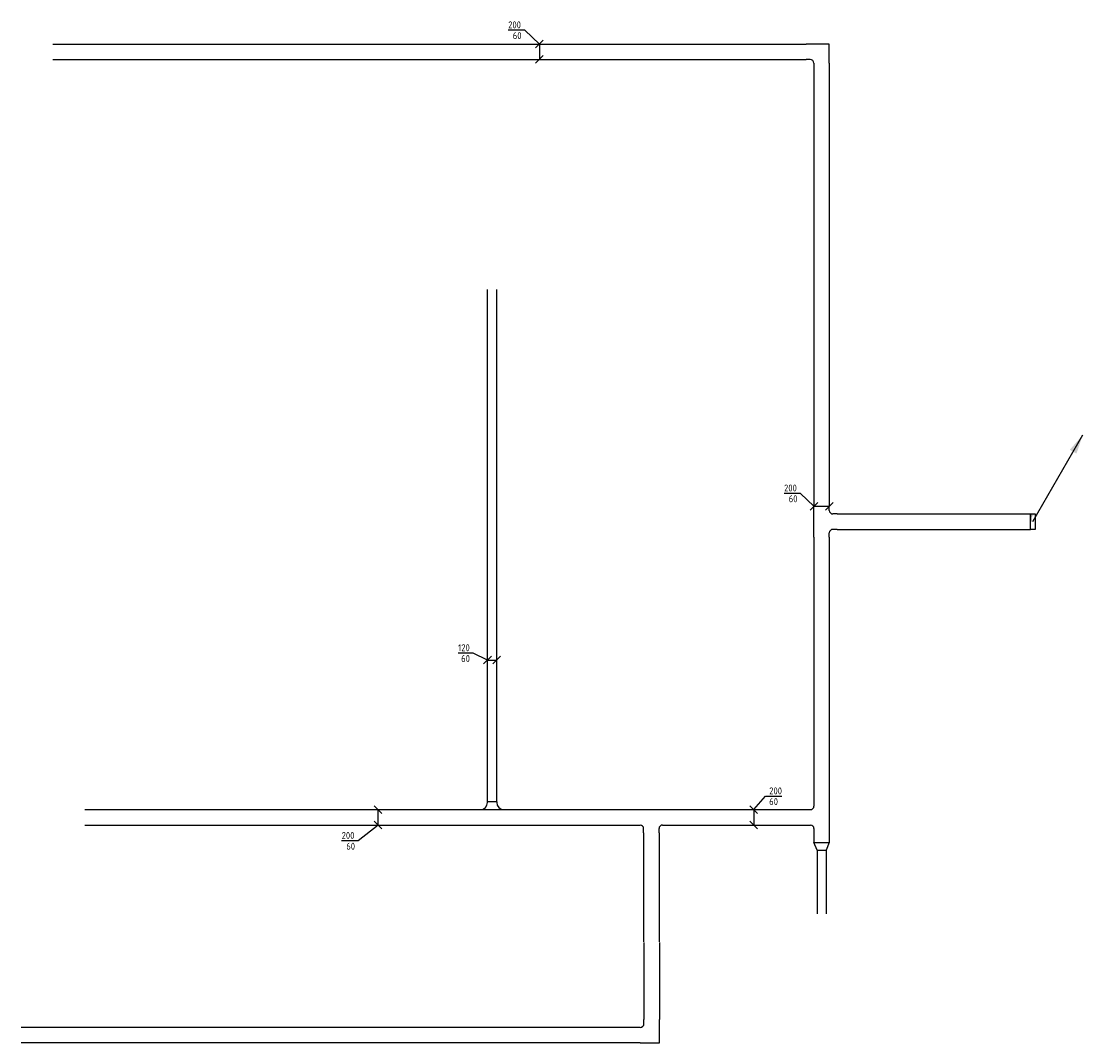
# Model space of a CAD drawing. Header units: millimetres. Extents: x 15133 to 193371, y -2151 to 171990.
# Tile 10 of 26: x 45564 to 59360, y 65871 to 79139. Entities that reach past the tile are written whole.
import ezdxf

# ---------------------------------------------------------------- set-up
doc = ezdxf.new("R2010")
doc.units = ezdxf.units.MM
doc.header["$LTSCALE"] = 50
doc.layers.get('0').update_dxf_attribs({"linetype": 'CONTINUOUS'})
for name, color, linetype in [('EL6131--_KG_D', 6, 'CONTINUOUS'), ('EM6131--_KG', 7, 'CONTINUOUS'), ('Sparingen Heegt', 6, 'CONTINUOUS')]:
    doc.layers.add(name, color=color, linetype=linetype)
doc.styles.add('BURO-012', font='BUROFONT.shx', dxfattribs={"height": 120})
doc.styles.add('STABICAD-018', font='ISOCP.SHX', dxfattribs={"height": 90})

# ---------------------------------------------------------------- blocks, each defined once
blk = doc.blocks.new('*U384')
at = {"color": 0, "linetype": 'Continuous'}
for p, q in [((0, 155, -2730), (0, -155, -2730)), ((95, 60, -2730), (100, 60, -2730)), ((100, -60, -2730), (100, 60, -2730)), ((100, -60, -2730), (95, -60, -2730))]:
    blk.add_line(p, q, dxfattribs=at)
for centre, start, end in [((95, 155, -2730), 180, 270), ((95, -155, -2730), 90, 180)]:
    blk.add_arc(centre, 95, start, end, dxfattribs=at)
at = {"layer": 'Sparingen Heegt', "color": 2, "style": 'BURO-012'}
for tag in ['ELEMENTCODE', 'POSITIONCODE', 'SECTIONCODE']:
    blk.add_attdef(tag, (51684, 68898, 2730), '', height=2, dxfattribs=at)
at = {"layer": 'Sparingen Heegt', "style": 'BURO-012'}
blk.add_attdef('CODE', (51684, 68898, 2730), '', height=1.8, dxfattribs=at)
blk = doc.blocks.new('*U385')
at = {"color": 0, "linetype": 'Continuous'}
for p, q in [((0, 60, -2730), (6656, 60, -2730)), ((0, -60, -2730), (6656, -60, -2730))]:
    blk.add_line(p, q, dxfattribs=at)
at = {"layer": 'Sparingen Heegt', "color": 2, "style": 'BURO-012'}
for tag in ['ELEMENTCODE', 'POSITIONCODE', 'SECTIONCODE']:
    blk.add_attdef(tag, (51684, 68998, 2730), '', height=2, dxfattribs=at)
at = {"layer": 'Sparingen Heegt', "style": 'BURO-012'}
blk.add_attdef('CODE', (51684, 68998, 2730), '', height=1.8, dxfattribs=at)
blk = doc.blocks.new('*U390')
at = {"color": 0, "linetype": 'Continuous'}
for p, q in [((0, 100, -2730), (7162, 100, -2730)), ((0, -100, -2730), (7162, -100, -2730))]:
    blk.add_line(p, q, dxfattribs=at)
at = {"layer": 'Sparingen Heegt', "color": 2, "style": 'BURO-012'}
for tag in ['ELEMENTCODE', 'POSITIONCODE', 'SECTIONCODE']:
    blk.add_attdef(tag, (46391, 68798, 2730), '', height=2, dxfattribs=at)
at = {"layer": 'Sparingen Heegt', "style": 'BURO-012'}
blk.add_attdef('CODE', (46391, 68798, 2730), '', height=1.8, dxfattribs=at)
blk = doc.blocks.new('*U316')
at = {"color": 0, "linetype": 'Continuous'}
for p, q in [((0, 100, -2730), (9793, 100, -2730)), ((0, -100, -2730), (9793, -100, -2730))]:
    blk.add_line(p, q, dxfattribs=at)
at = {"layer": 'Sparingen Heegt', "color": 2, "style": 'BURO-012'}
for tag in ['ELEMENTCODE', 'POSITIONCODE', 'SECTIONCODE']:
    blk.add_attdef(tag, (45974, 78743, 2730), '', height=2, dxfattribs=at)
at = {"layer": 'Sparingen Heegt', "style": 'BURO-012'}
blk.add_attdef('CODE', (45974, 78743, 2730), '', height=1.8, dxfattribs=at)
blk = doc.blocks.new('*U318')
at = {"color": 0, "linetype": 'Continuous'}
for p, q in [((-100, 150, -2730), (-100, 200, -2730)), ((100, 150, -2730), (100, 200, -2730)), ((100, -100, -2730), (100, 150, -2730)), ((-150, 100, -2730), (-200, 100, -2730)), ((-150, -100, -2730), (-200, -100, -2730)), ((-150, -100, -2730), (100, -100, -2730))]:
    blk.add_line(p, q, dxfattribs=at)
blk.add_arc((-150, 150, -2730), 50, 270, 0, dxfattribs=at)
at = {"layer": 'Sparingen Heegt', "color": 2, "style": 'BURO-012'}
for tag in ['ELEMENTCODE', 'POSITIONCODE', 'SECTIONCODE']:
    blk.add_attdef(tag, (55966, 78743, 2730), '', height=2, dxfattribs=at)
at = {"layer": 'Sparingen Heegt', "style": 'BURO-012'}
blk.add_attdef('CODE', (55966, 78743, 2730), '', height=1.8, dxfattribs=at)
blk = doc.blocks.new('*U381')
at = {"color": 0, "linetype": 'Continuous'}
for p, q in [((0, 100, -2730), (5704, 100, -2730)), ((0, -100, -2730), (5704, -100, -2730))]:
    blk.add_line(p, q, dxfattribs=at)
at = {"layer": 'Sparingen Heegt', "color": 2, "style": 'BURO-012'}
for tag in ['ELEMENTCODE', 'POSITIONCODE', 'SECTIONCODE']:
    blk.add_attdef(tag, (55966, 78543, 2730), '', height=2, dxfattribs=at)
at = {"layer": 'Sparingen Heegt', "style": 'BURO-012'}
blk.add_attdef('CODE', (55966, 78543, 2730), '', height=1.8, dxfattribs=at)
blk = doc.blocks.new('*U382')
at = {"color": 0, "linetype": 'Continuous'}
for p, q in [((0, 100, -2730), (2414, 100, -2730)), ((0, -100, -2730), (2414, -100, -2730))]:
    blk.add_line(p, q, dxfattribs=at)
at = {"layer": 'Sparingen Heegt', "color": 2, "style": 'BURO-012'}
for tag, p in [('POSITIONCODE', (56766, 72789, 2730)), ('ELEMENTCODE', (56166, 72639, 2730)), ('SECTIONCODE', (56166, 72639, 2730))]:
    blk.add_attdef(tag, p, '', height=2, dxfattribs=at)
at = {"layer": 'Sparingen Heegt', "style": 'BURO-012'}
blk.add_attdef('CODE', (56166, 72639, 2730), '', height=1.8, dxfattribs=at)
blk = doc.blocks.new('*U311')
at = {"color": 0, "linetype": 'Continuous'}
for p, q in [((-187, 91, -2730), (-381, 91, -2730)), ((0, 0, -2730), (-187, 91, -2730)), ((50, 50, -2730), (-50, -50, -2730)), ((0, 0, -2730), (120, 0, -2730)), ((170, 50, -2730), (70, -50, -2730))]:
    blk.add_line(p, q, dxfattribs=at)
at = {"color": 0, "linetype": 'Continuous', "style": 'STABICAD-018'}
for s, p in [('120', (-381, 116, -2730)), ('60', (-342, -24, -2730))]:
    blk.add_text(s, height=90, dxfattribs=at).set_placement(p)
at = {"layer": 'Sparingen Heegt', "style": 'BURO-012'}
blk.add_attdef('CODE', (51624, 70840, 2730), '', height=1.8, dxfattribs=at)
blk = doc.blocks.new('*U309')
at = {"color": 0, "linetype": 'Continuous'}
for p, q in [((-50, 250, -2730), (50, 150, -2730)), ((0, 0, -2730), (0, 200, -2730)), ((0, 0, -2730), (-258, -205, -2730)), ((-50, 50, -2730), (50, -50, -2730)), ((-258, -205, -2730), (-473, -205, -2730))]:
    blk.add_line(p, q, dxfattribs=at)
at = {"color": 0, "linetype": 'Continuous', "style": 'STABICAD-018'}
for s, p in [('200', (-473, -180, -2730)), ('60', (-413, -320, -2730))]:
    blk.add_text(s, height=90, dxfattribs=at).set_placement(p)
at = {"layer": 'Sparingen Heegt', "style": 'BURO-012'}
blk.add_attdef('CODE', (50202, 68698, 2730), '', height=1.8, dxfattribs=at)
blk = doc.blocks.new('*U308')
at = {"color": 0, "linetype": 'Continuous'}
for p, q in [((0, 0, -2730), (152, 174, -2730)), ((152, 174, -2730), (366, 174, -2730)), ((50, -50, -2730), (-50, 50, -2730)), ((0, 0, -2730), (0, -200, -2730)), ((50, -250, -2730), (-50, -150, -2730))]:
    blk.add_line(p, q, dxfattribs=at)
at = {"color": 0, "linetype": 'Continuous', "style": 'STABICAD-018'}
for s, p in [('200', (202, 199, -2730)), ('60', (202, 59, -2730))]:
    blk.add_text(s, height=90, dxfattribs=at).set_placement(p)
at = {"layer": 'Sparingen Heegt', "style": 'BURO-012'}
blk.add_attdef('CODE', (55404, 68898, 2730), '', height=1.8, dxfattribs=at)
blk = doc.blocks.new('*U307')
at = {"color": 0, "linetype": 'Continuous'}
for p, q in [((-173, 167, -2730), (-388, 167, -2730)), ((0, 0, -2730), (-173, 167, -2730)), ((50, 50, -2730), (-50, -50, -2730)), ((0, 0, -2730), (200, 0, -2730)), ((250, 50, -2730), (150, -50, -2730))]:
    blk.add_line(p, q, dxfattribs=at)
at = {"color": 0, "linetype": 'Continuous', "style": 'STABICAD-018'}
for s, p in [('200', (-388, 192, -2730)), ('60', (-328, 52, -2730))]:
    blk.add_text(s, height=90, dxfattribs=at).set_placement(p)
at = {"layer": 'Sparingen Heegt', "style": 'BURO-012'}
blk.add_attdef('CODE', (55866, 72839, 2730), '', height=1.8, dxfattribs=at)
blk = doc.blocks.new('*U310')
at = {"color": 0, "linetype": 'Continuous'}
for p, q in [((-190, 179, -2730), (-405, 179, -2730)), ((0, 0, -2730), (-190, 179, -2730)), ((-50, -50, -2730), (50, 50, -2730)), ((0, 0, -2730), (0, -200, -2730)), ((-50, -250, -2730), (50, -150, -2730))]:
    blk.add_line(p, q, dxfattribs=at)
at = {"color": 0, "linetype": 'Continuous', "style": 'STABICAD-018'}
for s, p in [('200', (-405, 204, -2730)), ('60', (-345, 64, -2730))]:
    blk.add_text(s, height=90, dxfattribs=at).set_placement(p)
at = {"layer": 'Sparingen Heegt', "style": 'BURO-012'}
blk.add_attdef('CODE', (52298, 78843, 2730), '', height=1.8, dxfattribs=at)
blk = doc.blocks.new('*U317')
at = {"color": 0, "linetype": 'Continuous'}
for p, q in [((-130, 100, -2730), (-30, 100, -2730)), ((-130, -100, -2730), (-30, -100, -2730))]:
    blk.add_line(p, q, dxfattribs=at)
at = {"layer": 'Sparingen Heegt', "color": 2, "style": 'BURO-012'}
for tag in ['SECTIONCODE', 'ELEMENTCODE', 'POSITIONCODE']:
    blk.add_attdef(tag, (58710, 72639, 2730), '', height=2, dxfattribs=at)
at = {"layer": 'Sparingen Heegt', "style": 'BURO-012'}
blk.add_attdef('CODE', (58710, 72639, 2730), '', height=1.8, dxfattribs=at)
blk = doc.blocks.new('*U315')
at = {"linetype": 'Continuous'}
for color, points in [(2, [(650, 1126), (568, 884), (482, 934)]), (0, [(30, 100), (-30, 100), (-30, -100), (-17, 58)])]:
    blk.add_hatch(color=color, dxfattribs=at).paths.add_polyline_path(points, flags=0)
at = {"color": 2, "linetype": 'Continuous'}
for p, q in [((0, 0, -2860), (650, 1126, -2860)), ((-30, 100, -2860), (-30, 0, -2860)), ((-30, -100, -2860), (-30, 0, -2860))]:
    blk.add_line(p, q, dxfattribs=at)
at = {"color": 0, "linetype": 'Continuous'}
for p, q in [((-30, 100, -2860), (30, 100, -2860)), ((-30, -100, -2860), (-30, 100, -2860)), ((30, 100, -2860), (30, -100, -2860)), ((30, -100, -2860), (-30, -100, -2860))]:
    blk.add_line(p, q, dxfattribs=at)
at = {"layer": 'Sparingen Heegt', "color": 2}
for tag, p, style in [('SECTIONCODE', (58710, 72789, 2929), 'BURO-012'), ('POSITIONCODE', (58710, 72789, 2929), 'BURO-012'), ('ELEMENTCODE', (58710, 72639, 2860), 'BURO-012'), ('FLOORCODE', (58760, 72639, 2860), 'STABICAD-018')]:
    blk.add_attdef(tag, p, '', height=2, dxfattribs=dict(at, style=style))
at = {"layer": 'Sparingen Heegt', "style": 'STABICAD-018'}
blk.add_attdef('CODE', (58710, 72739, 2860), '', height=1.8, dxfattribs=at)
blk = doc.blocks.new('*U388')
at = {"color": 0, "linetype": 'Continuous'}
for p, q in [((0, 100, -2730), (3441, 100, -2730)), ((0, -100, -2730), (3441, -100, -2730))]:
    blk.add_line(p, q, dxfattribs=at)
at = {"layer": 'Sparingen Heegt', "color": 2, "style": 'BURO-012'}
for tag in ['ELEMENTCODE', 'POSITIONCODE', 'SECTIONCODE']:
    blk.add_attdef(tag, (55966, 72439, 2730), '', height=2, dxfattribs=at)
at = {"layer": 'Sparingen Heegt', "style": 'BURO-012'}
blk.add_attdef('CODE', (55966, 72439, 2730), '', height=1.8, dxfattribs=at)
blk = doc.blocks.new('*U383')
at = {"color": 0, "linetype": 'Continuous'}
for p, q in [((-100, 200, -2730), (-100, 145, -2730)), ((100, 200, -2730), (100, 145, -2730)), ((-145, 100, -2730), (-200, 100, -2730)), ((200, 100, -2730), (145, 100, -2730)), ((200, -100, -2730), (-200, -100, -2730))]:
    blk.add_line(p, q, dxfattribs=at)
for centre, start, end in [((-145, 145, -2730), 270, 0), ((145, 145, -2730), 180, 270)]:
    blk.add_arc(centre, 45, start, end, dxfattribs=at)
at = {"layer": 'Sparingen Heegt', "color": 2, "style": 'BURO-012'}
for tag in ['ELEMENTCODE', 'POSITIONCODE', 'SECTIONCODE']:
    blk.add_attdef(tag, (55966, 72639, 2730), '', height=2, dxfattribs=at)
at = {"layer": 'Sparingen Heegt', "style": 'BURO-012'}
blk.add_attdef('CODE', (55966, 72639, 2730), '', height=1.8, dxfattribs=at)
blk = doc.blocks.new('*U386')
at = {"color": 0, "linetype": 'Continuous'}
for p, q in [((-100, 200, -2730), (-100, 145, -2730)), ((100, 200, -2730), (100, 145, -2730)), ((-145, 100, -2730), (-200, 100, -2730)), ((200, 100, -2730), (145, 100, -2730)), ((200, -100, -2730), (-200, -100, -2730))]:
    blk.add_line(p, q, dxfattribs=at)
for centre, start, end in [((-145, 145, -2730), 270, 0), ((145, 145, -2730), 180, 270)]:
    blk.add_arc(centre, 45, start, end, dxfattribs=at)
at = {"layer": 'Sparingen Heegt', "color": 2, "style": 'BURO-012'}
for tag in ['ELEMENTCODE', 'POSITIONCODE', 'SECTIONCODE']:
    blk.add_attdef(tag, (55966, 68798, 2730), '', height=2, dxfattribs=at)
blk = doc.blocks.new('*U387')
at = {"color": 0, "linetype": 'Continuous'}
for p, q in [((0, 100, -2730), (128, 100, -2730)), ((0, -100, -2730), (128, -100, -2730))]:
    blk.add_line(p, q, dxfattribs=at)
at = {"layer": 'Sparingen Heegt', "color": 2, "style": 'BURO-012'}
for tag in ['ELEMENTCODE', 'POSITIONCODE', 'SECTIONCODE']:
    blk.add_attdef(tag, (55966, 68598, 2730), '', height=2, dxfattribs=at)
at = {"layer": 'Sparingen Heegt', "style": 'BURO-012'}
blk.add_attdef('CODE', (55966, 68598, 2730), '', height=1.8, dxfattribs=at)
blk = doc.blocks.new('*U377')
at = {"color": 0, "linetype": 'Continuous'}
for p, q in [((0, 100, -2730), (1003, 100, -2730)), ((0, -100, -2730), (1003, -100, -2730))]:
    blk.add_line(p, q, dxfattribs=at)
at = {"layer": 'Sparingen Heegt', "color": 2, "style": 'BURO-012'}
for tag, p in [('ELEMENTCODE', (53758, 67174, 2730)), ('SECTIONCODE', (53758, 67174, 2730)), ('POSITIONCODE', (53908, 66673, 2730))]:
    blk.add_attdef(tag, p, '', height=2, dxfattribs=at)
at = {"layer": 'Sparingen Heegt', "style": 'BURO-012'}
blk.add_attdef('CODE', (53758, 67174, 2730), '', height=1.8, dxfattribs=at)
blk = doc.blocks.new('*U376')
at = {"color": 0, "linetype": 'Continuous'}
for p, q in [((-100, 150, -2730), (-100, 200, -2730)), ((100, 150, -2730), (100, 200, -2730)), ((100, -100, -2730), (100, 150, -2730)), ((-150, 100, -2730), (-200, 100, -2730)), ((-150, -100, -2730), (-200, -100, -2730)), ((-150, -100, -2730), (100, -100, -2730))]:
    blk.add_line(p, q, dxfattribs=at)
blk.add_arc((-150, 150, -2730), 50, 270, 0, dxfattribs=at)
at = {"layer": 'Sparingen Heegt', "color": 2, "style": 'BURO-012'}
for tag in ['ELEMENTCODE', 'POSITIONCODE', 'SECTIONCODE']:
    blk.add_attdef(tag, (53758, 65971, 2730), '', height=2, dxfattribs=at)
blk = doc.blocks.new('*U378')
at = {"color": 0, "linetype": 'Continuous'}
for p, q in [((0, 100, -2730), (7994, 100, -2730)), ((0, -100, -2730), (7994, -100, -2730))]:
    blk.add_line(p, q, dxfattribs=at)
at = {"layer": 'Sparingen Heegt', "color": 2, "style": 'BURO-012'}
for tag, p in [('ELEMENTCODE', (53558, 65971, 2730)), ('SECTIONCODE', (53558, 65971, 2730)), ('POSITIONCODE', (49562, 65821, 2730))]:
    blk.add_attdef(tag, p, '', height=2, dxfattribs=at)
blk = doc.blocks.new('*U380')
at = {"color": 0, "linetype": 'Continuous'}
for p, q in [((0, 100, -2730), (100, 60, -2730)), ((0, -100, -2730), (0, 100, -2730)), ((100, -60, -2730), (100, 60, -2730)), ((100, -60, -2730), (0, -100, -2730))]:
    blk.add_line(p, q, dxfattribs=at)
at = {"layer": 'Sparingen Heegt', "color": 2}
for tag, p, style in [('ELEMENTCODE', (55966, 68570, 2730), 'STABICAD-018'), ('POSITIONCODE', (55966, 68470, 2730), 'BURO-012'), ('SECTIONCODE', (55966, 68470, 2730), 'BURO-012')]:
    blk.add_attdef(tag, p, '', height=2, dxfattribs=dict(at, style=style))
blk = doc.blocks.new('*U379')
at = {"color": 0, "linetype": 'Continuous'}
for p, q in [((0, 60, -2730), (827, 60, -2730)), ((0, -60, -2730), (827, -60, -2730))]:
    blk.add_line(p, q, dxfattribs=at)
at = {"layer": 'Sparingen Heegt', "color": 2, "style": 'BURO-012'}
for tag in ['ELEMENTCODE', 'POSITIONCODE', 'SECTIONCODE']:
    blk.add_attdef(tag, (55966, 68370, 2730), '', height=2, dxfattribs=at)
blk = doc.blocks.new('*U392')
at = {"color": 0, "linetype": 'Continuous'}
for p, q in [((0, 100, -2730), (1418, 100, -2730)), ((0, -100, -2730), (1418, -100, -2730))]:
    blk.add_line(p, q, dxfattribs=at)
at = {"layer": 'Sparingen Heegt', "color": 2, "style": 'BURO-012'}
for tag, p in [('ELEMENTCODE', (53753, 68598, 2730)), ('SECTIONCODE', (53753, 68598, 2730)), ('POSITIONCODE', (53903, 67927, 2730))]:
    blk.add_attdef(tag, p, '', height=2, dxfattribs=at)
blk = doc.blocks.new('*U389')
at = {"color": 0, "linetype": 'Continuous'}
for p, q in [((-100, 200, -2730), (-100, 145, -2730)), ((100, 200, -2730), (100, 145, -2730)), ((-145, 100, -2730), (-200, 100, -2730)), ((200, 100, -2730), (145, 100, -2730)), ((200, -100, -2730), (-200, -100, -2730))]:
    blk.add_line(p, q, dxfattribs=at)
for centre, start, end in [((-145, 145, -2730), 270, 0), ((145, 145, -2730), 180, 270)]:
    blk.add_arc(centre, 45, start, end, dxfattribs=at)
at = {"layer": 'Sparingen Heegt', "color": 2, "style": 'BURO-012'}
for tag in ['ELEMENTCODE', 'POSITIONCODE', 'SECTIONCODE']:
    blk.add_attdef(tag, (53753, 68798, 2730), '', height=2, dxfattribs=at)
blk = doc.blocks.new('*U391')
at = {"color": 0, "linetype": 'Continuous'}
for p, q in [((0, 100, -2730), (1813, 100, -2730)), ((0, -100, -2730), (1813, -100, -2730))]:
    blk.add_line(p, q, dxfattribs=at)
at = {"layer": 'Sparingen Heegt', "color": 2, "style": 'BURO-012'}
for tag, p in [('POSITIONCODE', (54859, 68948, 2730)), ('ELEMENTCODE', (53953, 68798, 2730)), ('SECTIONCODE', (53953, 68798, 2730))]:
    blk.add_attdef(tag, p, '', height=2, dxfattribs=at)
at = {"layer": 'Sparingen Heegt', "style": 'BURO-012'}
blk.add_attdef('CODE', (53953, 68798, 2730), '', height=1.8, dxfattribs=at)

msp = doc.modelspace()

# ---------------------------------------------------------------- block references
at = {"layer": 'EL6131--_KG_D', "linetype": 'Continuous'}
for name, p in [('*U316', (45973.86823, 78743.04135, 2730)), ('*U315', (58710.24948, 72639.19751, 2860)), ('*U382', (56166.47546, 72639.19751, 2730)), ('*U317', (58710.24948, 72639.19751, 2730)), ('*U390', (46391.00082, 68798.25674, 2730)), ('*U391', (53953.3914, 68798.25674, 2730)), ('*U376', (53757.82989, 65970.77329, 2730))]:
    msp.add_blockref(name, p, dxfattribs=at)
for name, p, rotation in [('*U318', (55966.47546, 78743.04135, 2730), 90.00000000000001), ('*U381', (55966.47546, 78543.04135, 2730), 270), ('*U385', (51683.88818, 68998.25674, 2730), 90.00000000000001), ('*U383', (55966.47546, 72639.19751, 2730), 270), ('*U388', (55966.47546, 72439.19751, 2730), 270), ('*U384', (51683.88818, 68898.25674, 2730), 90.00000000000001), ('*U386', (55966.47546, 68798.25674, 2730), 90.00000000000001), ('*U389', (53753.3914, 68798.25674, 2730), 180), ('*U392', (53753.3914, 68598.25674, 2730), 270), ('*U387', (55966.47546, 68598.25674, 2730), 270), ('*U380', (55966.47546, 68470.17695, 2730), 270), ('*U379', (55966.47546, 68370.17695, 2730), 270), ('*U377', (53757.82989, 67173.8478, 2730), 270), ('*U378', (53557.82989, 65970.77329, 2730), 180)]:
    msp.add_blockref(name, p, dxfattribs=dict(at, rotation=rotation))
at = {"layer": 'EM6131--_KG', "linetype": 'Continuous'}
for name, p in [('*U310', (52297.69574, 78843.04135, 2730)), ('*U307', (55866.47546, 72839.19751, 2730)), ('*U311', (51623.88818, 70840.30197, 2730)), ('*U308', (55083.21995, 68898.25674, 2730)), ('*U309', (50201.5448, 68698.25674, 2730))]:
    msp.add_blockref(name, p, dxfattribs=at)

doc.saveas('drawing.dxf')
